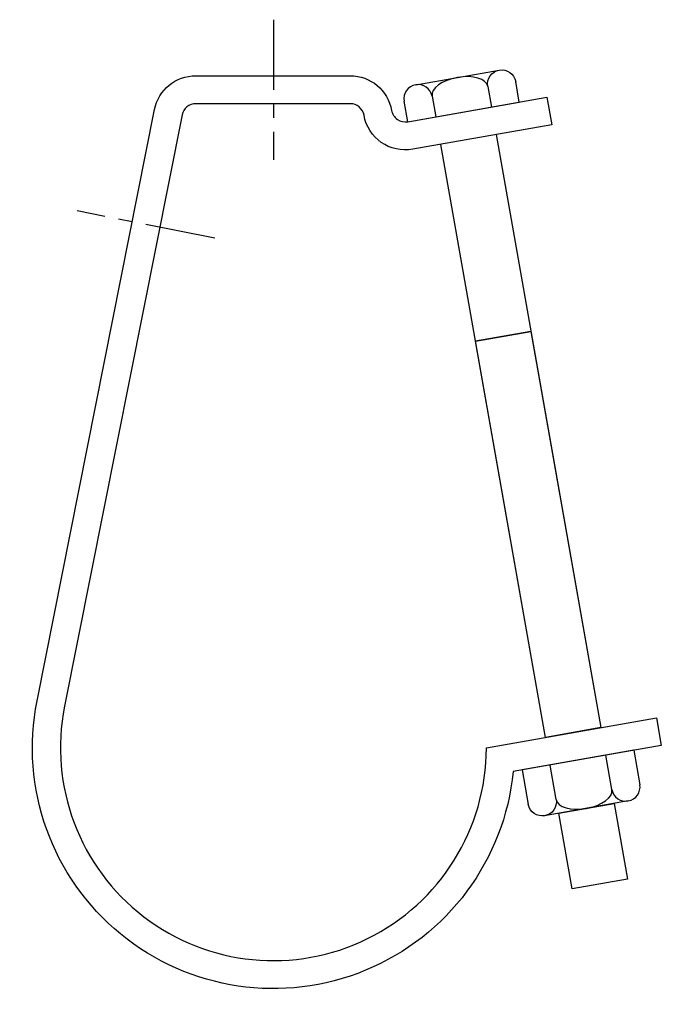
# Model space of a CAD drawing. Extents: x 21 to 191, y 7 to 268.
import ezdxf

# ---------------------------------------------------------------- set-up
doc = ezdxf.new("R2010")
doc.units = 0
doc.header["$MEASUREMENT"] = 0
doc.linetypes.add('AI9-LTYPE1', pattern=[29.770616, 18.606635, -3.721327, 3.721327, -3.721327])
doc.layers.get('0').update_dxf_attribs({"linetype": 'CONTINUOUS'})

# ---------------------------------------------------------------- blocks, each defined once
blk = doc.blocks.new('AI9-BLK2')
at = {"color": 7}
for p, q in [((-12.21, 2.92), (10.01, 6.84)), ((15.32, -1.67), (14.36, 3.83)), ((6.95, 2.52), (7.92, -2.98)), ((-14.3, -6.89), (-15.27, -1.4)), ((-14.3, -6.89), (15.32, -1.67)), ((-7.86, -0.09), (-6.89, -5.59))]:
    blk.add_line(p, q, dxfattribs=at)
for points in [[(6.95, 2.52), (6.59, 4.54), (2.99, 5.6), (-1.1, 4.88), (-5.19, 4.16), (-8.22, 1.93), (-7.86, -0.09)], [(6.95, 2.52), (6.59, 4.54), (7.96, 6.48), (10.01, 6.84), (12.05, 7.2), (14, 5.85), (14.36, 3.83)], [(-7.86, -0.09), (-8.22, 1.93), (-10.17, 3.28), (-12.21, 2.92), (-14.26, 2.56), (-15.62, 0.63), (-15.27, -1.4)]]:
    blk.add_open_spline(points, degree=3, knots=[0, 0, 0, 0, 1, 1, 1, 2, 2, 2, 2], dxfattribs=at)
blk = doc.blocks.new('AI9-BLK1')
at = {"color": 7}
for p, q in [((13.98, 8.73), (-15.65, 3.5)), ((13.98, 8.73), (15.59, -0.43)), ((8.19, -1.74), (6.57, 7.42)), ((-15.65, 3.5), (-14.03, -5.66)), ((-6.63, -4.35), (-8.24, 4.81)), ((12.53, -4.75), (-9.68, -8.67))]:
    blk.add_line(p, q, dxfattribs=at)
for points in [[(-6.63, -4.35), (-6.27, -6.38), (-2.66, -7.43), (1.43, -6.71), (5.52, -5.99), (8.54, -3.76), (8.19, -1.74)], [(8.19, -1.74), (8.54, -3.76), (10.49, -5.11), (12.53, -4.75), (14.58, -4.39), (15.95, -2.46), (15.59, -0.43)], [(-6.63, -4.35), (-6.27, -6.38), (-7.64, -8.31), (-9.68, -8.67), (-11.73, -9.03), (-13.67, -7.68), (-14.03, -5.66)]]:
    blk.add_open_spline(points, degree=3, knots=[0, 0, 0, 0, 1, 1, 1, 2, 2, 2, 2], dxfattribs=at)

msp = doc.modelspace()

# ---------------------------------------------------------------- linework, layer by layer
at = {"color": 253, "linetype": 'AI9-LTYPE1'}
for p, q in [((88.44, 268.46), (88.44, 231.25)), ((72.85, 210.39), (36.35, 217.64))]:
    msp.add_line(p, q, dxfattribs=at)
at = {"color": 7}
for p, q in [((147.58, 237.91), (175.37, 80.31)), ((160.71, 77.72), (132.92, 235.32)), ((156.8, 185.6), (142.14, 183.02))]:
    msp.add_line(p, q, dxfattribs=at)
for points in [[(175.37, 80.31), (160.71, 77.72), (142.14, 183.02), (156.8, 185.6)], [(182.47, 40.01), (167.81, 37.43), (164.26, 57.57), (178.92, 60.15)]]:
    msp.add_lwpolyline(points, close=True, dxfattribs=at)
msp.add_lwpolyline([(178.92, 60.15), (182.47, 40.01), (167.81, 37.43), (164.26, 57.57)], dxfattribs=at)
msp.add_open_spline([(152.13, 68.65), (152.13, 68.65), (191.47, 75.59), (191.47, 75.59), (191.47, 75.59), (190.18, 82.92), (190.18, 82.92), (190.18, 82.92), (145, 74.95), (145, 74.95), (145, 53.42), (132.77, 33.75), (113.46, 24.23), (94.15, 14.7), (71.1, 16.97), (54.01, 30.07), (36.92, 43.18), (28.76, 64.85), (32.96, 85.98), (32.96, 85.98), (64.18, 243.14), (64.18, 243.14), (64.53, 244.88), (66.06, 246.14), (67.83, 246.14), (67.83, 246.14), (108.84, 246.14), (108.84, 246.14), (110.65, 246.14), (112.19, 244.84), (112.51, 243.06), (112.51, 243.06), (112.51, 243.06), (112.51, 243.06), (113.58, 236.99), (119.37, 232.93), (125.44, 234.01), (125.44, 234.01), (162.39, 240.52), (162.39, 240.52), (162.39, 240.52), (161.1, 247.85), (161.1, 247.85), (161.1, 247.85), (124.15, 241.33), (124.15, 241.33), (123.17, 241.16), (122.17, 241.39), (121.37, 241.95), (120.56, 242.52), (120.01, 243.38), (119.83, 244.35), (119.83, 244.35), (119.83, 244.35), (119.83, 244.35), (118.89, 249.69), (114.26, 253.58), (108.84, 253.58), (108.84, 253.58), (67.83, 253.58), (67.83, 253.58), (62.5, 253.58), (57.92, 249.81), (56.88, 244.59), (56.88, 244.59), (25.66, 87.43), (25.66, 87.43), (21.06, 64.27), (29.58, 40.46), (47.83, 25.48), (66.09, 10.5), (91.1, 6.78), (112.92, 15.82), (134.74, 24.85), (149.81, 45.16), (152.13, 68.65)], degree=3, knots=[0, 0, 0, 0, 1, 1, 1, 2, 2, 2, 3, 3, 3, 4, 4, 4, 5, 5, 5, 6, 6, 6, 7, 7, 7, 8, 8, 8, 9, 9, 9, 10, 10, 10, 11, 11, 11, 12, 12, 12, 13, 13, 13, 14, 14, 14, 15, 15, 15, 16, 16, 16, 17, 17, 17, 18, 18, 18, 19, 19, 19, 20, 20, 20, 21, 21, 21, 22, 22, 22, 23, 23, 23, 24, 24, 24, 25, 25, 25, 25], dxfattribs=at)

# ---------------------------------------------------------------- block references
for name, p in [('AI9-BLK2', (138.44, 248.23)), ('AI9-BLK1', (170.17, 65.57))]:
    msp.add_blockref(name, p, dxfattribs=at)

doc.saveas('drawing.dxf')
